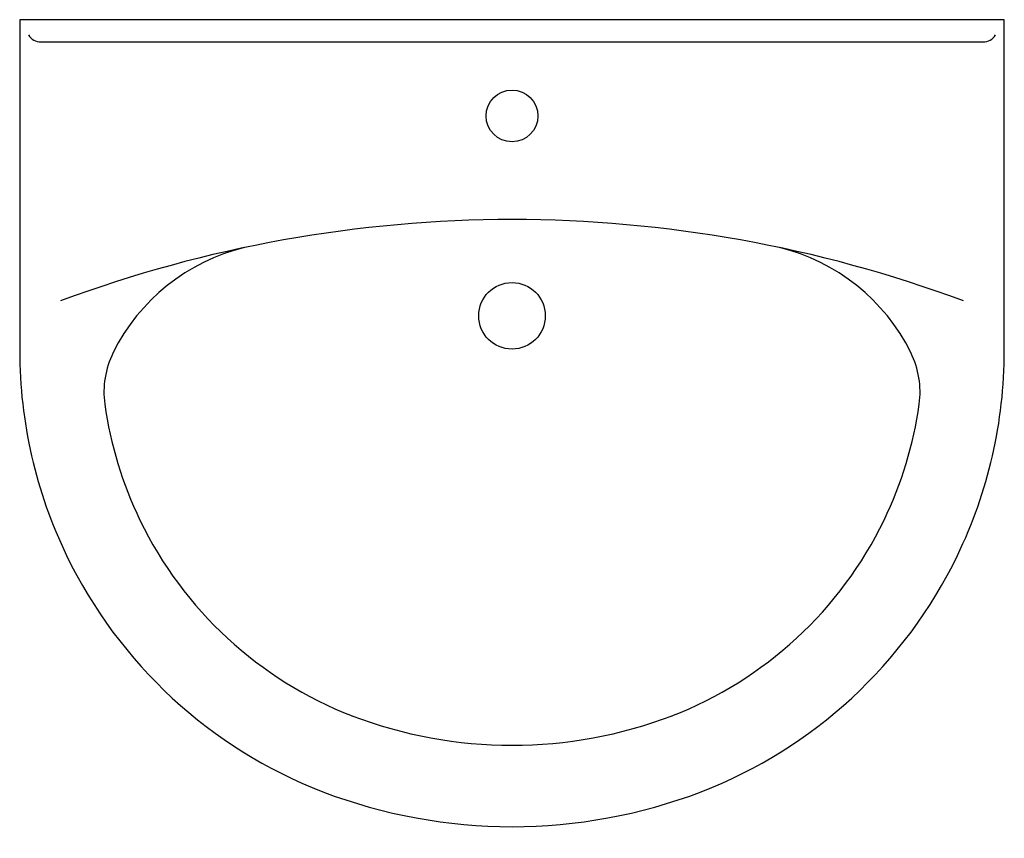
# Model space of a CAD drawing. Header units: millimetres. Extents: x 72.558 to 73.223, y 147.095 to 147.648.
import ezdxf

# ---------------------------------------------------------------- set-up
doc = ezdxf.new("R2010")
doc.units = ezdxf.units.MM
doc.layers.add('BLOCKS', color=3, linetype='Continuous')

# ---------------------------------------------------------------- blocks, each defined once
blk = doc.blocks.new('103350PL')
at = {"layer": 'BLOCKS'}
blk.add_lwpolyline([(0.300797, -0.361948, 0.113196), (0.3325, -0.223707), (0.3325, 0), (-0.3325, 0), (-0.3325, -0.223707, 0.113196), (-0.300797, -0.361948, 0.18978), (-0.127809, -0.521441, 0.184327), (0.127809, -0.521441, 0.18978)], format="xyb", close=True, dxfattribs=at)
for points in [[(-0.326546, -0.010322, 0.257897), (-0.31808, -0.015), (0.31808, -0.015, 0.257897), (0.326546, -0.010322)], [(0.304905, -0.189966, 0.180274), (-0.304905, -0.189966, 0.180274)], [(0.107934, -0.470158, 0.18978), (0.251293, -0.337982, 0.078458), (0.275019, -0.259699, 0.150342), (0.26937, -0.224869, 0.222031), (0.180614, -0.153884, 0.222031)]]:
    blk.add_lwpolyline(points, format="xyb", dxfattribs=at)
for centre, radius in [((0, -0.065), 0.0175), ((0, -0.2), 0.0225)]:
    blk.add_circle(centre, radius, dxfattribs=at)
for centre, radius, start, end in [((-0.149005, -0.284387), 0.134276, 103.615082, 153.688497), ((-0.215586, -0.251464), 0.06, 153.688497, 187.888115), ((-0.015247, -0.223707), 0.262253, 187.888115, 205.83263), ((-0.011768, -0.222023), 0.266118, 205.83263, 248.815934), ((0, -0.18653), 0.30347, 249.112169, 290.887831)]:
    blk.add_arc(centre, radius, start, end, dxfattribs=at)

msp = doc.modelspace()

# ---------------------------------------------------------------- block references
msp.add_blockref('103350PL', (72.89013, 147.6483))

doc.saveas('drawing.dxf')
